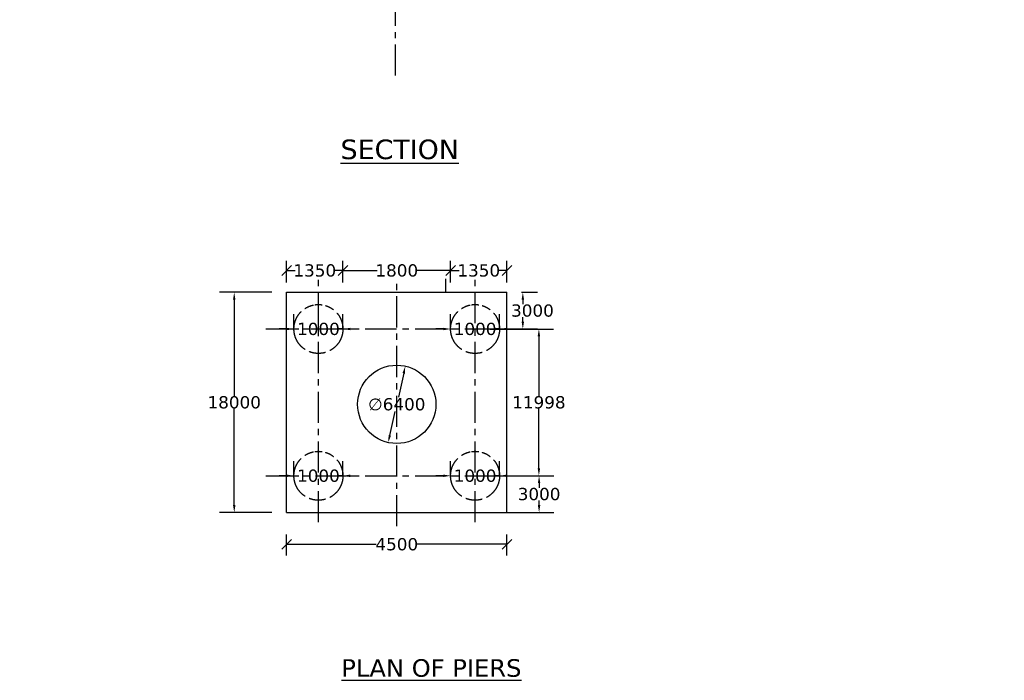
# Model space of a CAD drawing. Header units: millimetres. Extents: x -7746077780 to -3844657605, y -13315294818 to -6656873469.
# Tile 61 of 130: x -3871806404 to -3871786291, y -6657922462 to -6657908961. Entities that reach past the tile are written whole.
import ezdxf

# ---------------------------------------------------------------- set-up
doc = ezdxf.new("R2010")
doc.units = ezdxf.units.MM
doc.header["$MEASUREMENT"] = 0
doc.header["$PDMODE"] = 2
doc.linetypes.add('CENTER', pattern=[50.8, 31.75, -6.35, 6.35, -6.35])
doc.linetypes.add('DASHED2', pattern=[9.525, 6.35, -3.175])
doc.layers.add('TEX', color=6, linetype='Continuous')
doc.layers.add('TEXT', color=7, linetype='Continuous')
doc.styles.get("Standard").update_dxf_attribs({"font": 'verdana.ttf', "height": 250})
doc.dimstyles.new('Copy of ISO-25--------4', dxfattribs={"dimtxt": 200, "dimasz": 150, "dimexe": 300, "dimexo": 300, "dimgap": 0.02, "dimtad": 0, "dimtih": 1, "dimtoh": 1, "dimdec": 0, "dimlfac": 4, "dimdsep": 46, "dimtxsty": 'Standard', "dimcen": 150, "dimclrd": 1, "dimclre": 1, "dimclrt": 1, "dimadec": 0, "dimazin": 0, "dimtfac": 1, "dimtdec": 0, "dimtmove": 2, "dimatfit": 3, "dimfxl": 0, "dimarcsym": 0})
doc.dimstyles.new('ISO-25', dxfattribs={"dimtxt": 250, "dimasz": 200, "dimexe": 200, "dimexo": 200, "dimgap": 0.02, "dimtad": 0, "dimtih": 1, "dimtoh": 1, "dimdec": 0, "dimdsep": 46, "dimtxsty": 'Standard', "dimblk": 'OBLIQUE', "dimcen": 150, "dimclrd": 1, "dimclre": 1, "dimclrt": 1, "dimadec": 0, "dimazin": 0, "dimtfac": 1, "dimtdec": 0, "dimtmove": 2, "dimatfit": 3, "dimldrblk": 'OBLIQUE', "dimfxl": 0, "dimarcsym": 0})

# ---------------------------------------------------------------- blocks, each defined once
blk = doc.blocks.new('_Oblique')
at = {"color": 0, "linetype": 'ByBlock', "lineweight": -2}
blk.add_line((-0.5, -0.5), (0.5, 0.5), dxfattribs=at)
blk = doc.blocks.new('*D774')
at = {"layer": 'Defpoints', "color": 0, "ltscale": 20, "transparency": 16777216}
for p in [(-3871796451.90495, -6657919682.711687), (-3871800951.90495, -6657920112.014401), (-3871796451.90495, -6657920112.0144)]:
    blk.add_point(p, dxfattribs=at)
at = {"layer": 'TEX', "color": 1, "lineweight": -2, "ltscale": 20, "transparency": 16777216}
for p, q in [((-3871800951.90495, -6657919912.014401), (-3871800951.90495, -6657919482.711687)), ((-3871796451.90495, -6657919912.0144), (-3871796451.90495, -6657919482.711687)), ((-3871800951.90495, -6657919682.711687), (-3871799121.333949, -6657919682.711687)), ((-3871796451.90495, -6657919682.711687), (-3871798282.47595, -6657919682.711687))]:
    blk.add_line(p, q, dxfattribs=at)
at = {"layer": 'TEX', "color": 1, "lineweight": -2, "ltscale": 20, "transparency": 16777216, "xscale": 200, "yscale": 200, "zscale": 200, "rotation": 180}
blk.add_blockref('_Oblique', (-3871800951.90495, -6657919682.711687), dxfattribs=at)
at = {"layer": 'TEX', "color": 1, "lineweight": -2, "ltscale": 20, "transparency": 16777216, "xscale": 200, "yscale": 200, "zscale": 200}
blk.add_blockref('_Oblique', (-3871796451.90495, -6657919682.711687), dxfattribs=at)
at = {"layer": 'TEX', "color": 1, "ltscale": 20, "transparency": 16777216, "insert": (-3871798701.90495, -6657919682.711687), "char_height": 250, "attachment_point": 5}
blk.add_mtext('4500', dxfattribs=at)
blk = doc.blocks.new('*D775')
at = {"layer": 'Defpoints', "color": 0, "ltscale": 20, "transparency": 16777216}
for p in [(-3871796451.90495, -6657914087.543016), (-3871797601.904948, -6657914532.389096), (-3871796451.90495, -6657914532.389093)]:
    blk.add_point(p, dxfattribs=at)
at = {"layer": 'TEX', "color": 1, "lineweight": -2, "ltscale": 20, "transparency": 16777216}
for p, q in [((-3871797601.904948, -6657914332.389096), (-3871797601.904948, -6657913887.543016)), ((-3871796451.90495, -6657914332.389093), (-3871796451.90495, -6657913887.543016)), ((-3871797601.904948, -6657914087.543016), (-3871797429.460208, -6657914087.543016)), ((-3871796451.90495, -6657914087.543016), (-3871796624.34969, -6657914087.543016))]:
    blk.add_line(p, q, dxfattribs=at)
at = {"layer": 'TEX', "color": 1, "lineweight": -2, "ltscale": 20, "transparency": 16777216, "xscale": 200, "yscale": 200, "zscale": 200, "rotation": 180}
blk.add_blockref('_Oblique', (-3871797601.904948, -6657914087.543016), dxfattribs=at)
at = {"layer": 'TEX', "color": 1, "lineweight": -2, "ltscale": 20, "transparency": 16777216, "xscale": 200, "yscale": 200, "zscale": 200}
blk.add_blockref('_Oblique', (-3871796451.90495, -6657914087.543016), dxfattribs=at)
at = {"layer": 'TEX', "color": 1, "ltscale": 20, "transparency": 16777216, "insert": (-3871797026.904949, -6657914087.543016), "char_height": 250, "attachment_point": 5}
blk.add_mtext('1350', dxfattribs=at)
blk = doc.blocks.new('*D776')
at = {"layer": 'Defpoints', "color": 0, "ltscale": 20, "transparency": 16777216}
for p in [(-3871799801.90495, -6657914087.543016), (-3871799801.90495, -6657914532.389096), (-3871797601.904948, -6657914532.389094)]:
    blk.add_point(p, dxfattribs=at)
at = {"layer": 'TEX', "color": 1, "lineweight": -2, "ltscale": 20, "transparency": 16777216}
for p, q in [((-3871799801.90495, -6657914332.389096), (-3871799801.90495, -6657913887.543016)), ((-3871797601.904948, -6657914332.389094), (-3871797601.904948, -6657913887.543016)), ((-3871799801.90495, -6657914087.543016), (-3871799104.460208, -6657914087.543016)), ((-3871797601.904948, -6657914087.543016), (-3871798299.34969, -6657914087.543016))]:
    blk.add_line(p, q, dxfattribs=at)
at = {"layer": 'TEX', "color": 1, "lineweight": -2, "ltscale": 20, "transparency": 16777216, "xscale": 200, "yscale": 200, "zscale": 200, "rotation": 180}
blk.add_blockref('_Oblique', (-3871799801.90495, -6657914087.543016), dxfattribs=at)
at = {"layer": 'TEX', "color": 1, "lineweight": -2, "ltscale": 20, "transparency": 16777216, "xscale": 200, "yscale": 200, "zscale": 200}
blk.add_blockref('_Oblique', (-3871797601.904948, -6657914087.543016), dxfattribs=at)
at = {"layer": 'TEX', "color": 1, "ltscale": 20, "transparency": 16777216, "insert": (-3871798701.904949, -6657914087.543016), "char_height": 250, "attachment_point": 5}
blk.add_mtext('1800', dxfattribs=at)
blk = doc.blocks.new('*D777')
at = {"color": 1, "lineweight": -2, "ltscale": 20, "transparency": 16777216}
for p, q in [((-3871800951.90495, -6657914332.389091), (-3871800951.90495, -6657913887.543016)), ((-3871799801.90495, -6657914332.389096), (-3871799801.90495, -6657913887.543016)), ((-3871800951.90495, -6657914087.543016), (-3871800779.460208, -6657914087.543016)), ((-3871799801.90495, -6657914087.543016), (-3871799974.349691, -6657914087.543016))]:
    blk.add_line(p, q, dxfattribs=at)
at = {"layer": 'Defpoints', "color": 0, "ltscale": 20, "transparency": 16777216}
for p in [(-3871800951.90495, -6657914087.543016), (-3871800951.90495, -6657914532.389091), (-3871799801.90495, -6657914532.389096)]:
    blk.add_point(p, dxfattribs=at)
at = {"color": 1, "lineweight": -2, "ltscale": 20, "transparency": 16777216, "xscale": 200, "yscale": 200, "zscale": 200, "rotation": 180}
blk.add_blockref('_Oblique', (-3871800951.90495, -6657914087.543016), dxfattribs=at)
at = {"color": 1, "lineweight": -2, "ltscale": 20, "transparency": 16777216, "xscale": 200, "yscale": 200, "zscale": 200}
blk.add_blockref('_Oblique', (-3871799801.90495, -6657914087.543016), dxfattribs=at)
at = {"color": 1, "ltscale": 20, "transparency": 16777216, "insert": (-3871800376.90495, -6657914087.543016), "char_height": 250, "attachment_point": 5}
blk.add_mtext('1350', dxfattribs=at)
blk = doc.blocks.new('*D778')
at = {"layer": 'Defpoints', "color": 0, "ltscale": 20, "transparency": 16777216}
for p in [(-3871800801.904951, -6657915282.389088), (-3871799801.90495, -6657915282.389088), (-3871799801.90495, -6657915282.389088)]:
    blk.add_point(p, dxfattribs=at)
at = {"layer": 'TEX', "color": 1, "lineweight": -2, "ltscale": 20, "transparency": 16777216}
for p, q in [((-3871800801.904951, -6657915282.389088), (-3871800801.904951, -6657914982.389088)), ((-3871799801.90495, -6657915282.389088), (-3871799801.90495, -6657914982.389088)), ((-3871800951.904951, -6657915282.389088), (-3871801101.904951, -6657915282.389088)), ((-3871800801.904951, -6657915282.389088), (-3871800704.460209, -6657915282.389088)), ((-3871799801.90495, -6657915282.389088), (-3871799899.349691, -6657915282.389088)), ((-3871799651.90495, -6657915282.389088), (-3871799501.90495, -6657915282.389088))]:
    blk.add_line(p, q, dxfattribs=at)
at = {"layer": 'TEX', "color": 1, "ltscale": 20, "transparency": 16777216}
for points in [[(-3871800951.904951, -6657915257.389088), (-3871800951.904951, -6657915307.389088), (-3871800801.904951, -6657915282.389088)], [(-3871799651.90495, -6657915257.389088), (-3871799651.90495, -6657915307.389088), (-3871799801.90495, -6657915282.389088)]]:
    blk.add_solid(points, dxfattribs=at)
at = {"layer": 'TEX', "color": 1, "ltscale": 20, "transparency": 16777216, "insert": (-3871800301.90495, -6657915282.389088), "char_height": 250, "attachment_point": 5}
blk.add_mtext('1000', dxfattribs=at)
blk = doc.blocks.new('*D779')
at = {"layer": 'Defpoints', "color": 0, "ltscale": 20, "transparency": 16777216}
for p in [(-3871797601.904948, -6657915282.389088), (-3871796601.904948, -6657915282.389088), (-3871796601.904948, -6657915282.389088)]:
    blk.add_point(p, dxfattribs=at)
at = {"layer": 'TEX', "color": 1, "lineweight": -2, "ltscale": 20, "transparency": 16777216}
for p, q in [((-3871797601.904948, -6657915282.389088), (-3871797601.904948, -6657914982.389088)), ((-3871796601.904948, -6657915282.389088), (-3871796601.904948, -6657914982.389088)), ((-3871797751.904948, -6657915282.389088), (-3871797901.904948, -6657915282.389088)), ((-3871797601.904948, -6657915282.389088), (-3871797504.460207, -6657915282.389088)), ((-3871796601.904948, -6657915282.389088), (-3871796699.349689, -6657915282.389088)), ((-3871796451.904948, -6657915282.389088), (-3871796301.904948, -6657915282.389088))]:
    blk.add_line(p, q, dxfattribs=at)
at = {"layer": 'TEX', "color": 1, "ltscale": 20, "transparency": 16777216}
for points in [[(-3871797751.904948, -6657915257.389088), (-3871797751.904948, -6657915307.389088), (-3871797601.904948, -6657915282.389088)], [(-3871796451.904948, -6657915257.389088), (-3871796451.904948, -6657915307.389088), (-3871796601.904948, -6657915282.389088)]]:
    blk.add_solid(points, dxfattribs=at)
at = {"layer": 'TEX', "color": 1, "ltscale": 20, "transparency": 16777216, "insert": (-3871797101.904948, -6657915282.389088), "char_height": 250, "attachment_point": 5}
blk.add_mtext('1000', dxfattribs=at)
blk = doc.blocks.new('*D780')
at = {"layer": 'Defpoints', "color": 0, "ltscale": 20, "transparency": 16777216}
for p in [(-3871798527.547234, -6657916041.210391), (-3871798876.262679, -6657917602.747309)]:
    blk.add_point(p, dxfattribs=at)
at = {"layer": 'TEX', "color": 1, "lineweight": -2, "ltscale": 20, "transparency": 16777216}
for p, q in [((-3871798560.239306, -6657916187.604477), (-3871798668.961822, -6657916674.46052)), ((-3871798843.570606, -6657917456.353223), (-3871798734.848086, -6657916969.497162))]:
    blk.add_line(p, q, dxfattribs=at)
at = {"layer": 'TEX', "color": 1, "ltscale": 20, "transparency": 16777216}
for points in [[(-3871798584.638321, -6657916182.155798), (-3871798535.840292, -6657916193.053156), (-3871798527.547234, -6657916041.210391)], [(-3871798867.969621, -6657917450.904545), (-3871798819.171592, -6657917461.801902), (-3871798876.262679, -6657917602.747309)]]:
    blk.add_solid(points, dxfattribs=at)
at = {"layer": 'TEX', "color": 1, "ltscale": 20, "transparency": 16777216, "insert": (-3871798701.904947, -6657916821.97884), "char_height": 250, "attachment_point": 5}
blk.add_mtext('∅6400', dxfattribs=at)
blk = doc.blocks.new('*D781')
at = {"layer": 'Defpoints', "color": 0, "ltscale": 20, "transparency": 16777216}
for p in [(-3871796451.904948, -6657914532.389091), (-3871797101.904948, -6657915282.389088), (-3871796126.241249, -6657915282.389088)]:
    blk.add_point(p, dxfattribs=at)
at = {"layer": 'TEX', "color": 1, "lineweight": -2, "ltscale": 20, "transparency": 16777216}
for p, q in [((-3871796151.904948, -6657914532.389091), (-3871795826.241249, -6657914532.389091)), ((-3871796126.241249, -6657914682.389091), (-3871796126.241249, -6657914777.164253)), ((-3871796126.241249, -6657915132.389088), (-3871796126.241249, -6657915037.613924)), ((-3871796801.904948, -6657915282.389088), (-3871795826.241249, -6657915282.389088))]:
    blk.add_line(p, q, dxfattribs=at)
at = {"layer": 'TEX', "color": 1, "ltscale": 20, "transparency": 16777216}
for points in [[(-3871796151.241249, -6657914682.389091), (-3871796101.241249, -6657914682.389091), (-3871796126.241249, -6657914532.389091)], [(-3871796151.241249, -6657915132.389088), (-3871796101.241249, -6657915132.389088), (-3871796126.241249, -6657915282.389088)]]:
    blk.add_solid(points, dxfattribs=at)
at = {"layer": 'TEX', "color": 1, "ltscale": 20, "transparency": 16777216, "insert": (-3871795930.072271, -6657914907.38909), "char_height": 250, "attachment_point": 5}
blk.add_mtext('3000', dxfattribs=at)
blk = doc.blocks.new('*D782')
at = {"layer": 'Defpoints', "color": 0, "ltscale": 20, "transparency": 16777216}
for p in [(-3871797101.904948, -6657915282.889088), (-3871797101.904948, -6657918282.389091), (-3871795798.27124, -6657918282.389091)]:
    blk.add_point(p, dxfattribs=at)
at = {"layer": 'TEX', "color": 1, "lineweight": -2, "ltscale": 20, "transparency": 16777216}
for p, q in [((-3871796801.904948, -6657915282.889088), (-3871795498.27124, -6657915282.889088)), ((-3871795798.27124, -6657915432.889088), (-3871795798.27124, -6657916651.910561)), ((-3871795798.27124, -6657918132.389091), (-3871795798.27124, -6657916913.367619)), ((-3871796801.904948, -6657918282.389091), (-3871795498.27124, -6657918282.389091))]:
    blk.add_line(p, q, dxfattribs=at)
at = {"layer": 'TEX', "color": 1, "ltscale": 20, "transparency": 16777216}
for points in [[(-3871795823.27124, -6657915432.889088), (-3871795773.27124, -6657915432.889088), (-3871795798.27124, -6657915282.889088)], [(-3871795823.27124, -6657918132.389091), (-3871795773.27124, -6657918132.389091), (-3871795798.27124, -6657918282.389091)]]:
    blk.add_solid(points, dxfattribs=at)
at = {"layer": 'TEX', "color": 1, "ltscale": 20, "transparency": 16777216, "insert": (-3871795798.271239, -6657916782.639091), "char_height": 250, "attachment_point": 5}
blk.add_mtext('11998', dxfattribs=at)
blk = doc.blocks.new('*D783')
at = {"layer": 'Defpoints', "color": 0, "ltscale": 20, "transparency": 16777216}
for p in [(-3871797101.904948, -6657918282.389091), (-3871797101.904948, -6657919032.38909), (-3871795794.593072, -6657919032.38909)]:
    blk.add_point(p, dxfattribs=at)
at = {"layer": 'TEX', "color": 1, "lineweight": -2, "ltscale": 20, "transparency": 16777216}
for p, q in [((-3871796801.904948, -6657918282.389091), (-3871795494.593072, -6657918282.389091)), ((-3871795794.593072, -6657918432.389091), (-3871795794.593072, -6657918527.164255)), ((-3871795794.593072, -6657918882.38909), (-3871795794.593072, -6657918787.613926)), ((-3871796801.904948, -6657919032.38909), (-3871795494.593072, -6657919032.38909))]:
    blk.add_line(p, q, dxfattribs=at)
at = {"layer": 'TEX', "color": 1, "ltscale": 20, "transparency": 16777216}
for points in [[(-3871795819.593072, -6657918432.389091), (-3871795769.593072, -6657918432.389091), (-3871795794.593072, -6657918282.389091)], [(-3871795819.593072, -6657918882.38909), (-3871795769.593072, -6657918882.38909), (-3871795794.593072, -6657919032.38909)]]:
    blk.add_solid(points, dxfattribs=at)
at = {"layer": 'TEX', "color": 1, "ltscale": 20, "transparency": 16777216, "insert": (-3871795794.593071, -6657918657.389091), "char_height": 250, "attachment_point": 5}
blk.add_mtext('3000', dxfattribs=at)
blk = doc.blocks.new('*D784')
at = {"layer": 'Defpoints', "color": 0, "ltscale": 20, "transparency": 16777216}
for p in [(-3871800951.90495, -6657914532.389091), (-3871802021.425521, -6657919032.389091), (-3871800951.904951, -6657919032.389091)]:
    blk.add_point(p, dxfattribs=at)
at = {"layer": 'TEX', "color": 1, "lineweight": -2, "ltscale": 20, "transparency": 16777216}
for p, q in [((-3871801251.90495, -6657914532.389091), (-3871802321.425521, -6657914532.389091)), ((-3871802021.425521, -6657914682.389091), (-3871802021.425521, -6657916651.660562)), ((-3871802021.425521, -6657918882.389091), (-3871802021.425521, -6657916913.11762)), ((-3871801251.904951, -6657919032.389091), (-3871802321.425521, -6657919032.389091))]:
    blk.add_line(p, q, dxfattribs=at)
at = {"layer": 'TEX', "color": 1, "ltscale": 20, "transparency": 16777216}
for points in [[(-3871802046.425521, -6657914682.389091), (-3871801996.425521, -6657914682.389091), (-3871802021.425521, -6657914532.389091)], [(-3871802046.425521, -6657918882.389091), (-3871801996.425521, -6657918882.389091), (-3871802021.425521, -6657919032.389091)]]:
    blk.add_solid(points, dxfattribs=at)
at = {"layer": 'TEX', "color": 1, "ltscale": 20, "transparency": 16777216, "insert": (-3871802021.42552, -6657916782.389091), "char_height": 250, "attachment_point": 5}
blk.add_mtext('18000', dxfattribs=at)
blk = doc.blocks.new('*D785')
at = {"layer": 'Defpoints', "color": 0, "ltscale": 20, "transparency": 16777216}
for p in [(-3871800801.904951, -6657918282.389091), (-3871799801.90495, -6657918282.389091), (-3871799801.90495, -6657918282.389091)]:
    blk.add_point(p, dxfattribs=at)
at = {"layer": 'TEX', "color": 1, "lineweight": -2, "ltscale": 20, "transparency": 16777216}
for p, q in [((-3871800801.904951, -6657918282.389091), (-3871800801.904951, -6657917982.389091)), ((-3871799801.90495, -6657918282.389091), (-3871799801.90495, -6657917982.389091)), ((-3871800951.904951, -6657918282.389091), (-3871801101.904951, -6657918282.389091)), ((-3871800801.904951, -6657918282.389091), (-3871800704.460209, -6657918282.389091)), ((-3871799801.90495, -6657918282.389091), (-3871799899.349691, -6657918282.389091)), ((-3871799651.90495, -6657918282.389091), (-3871799501.90495, -6657918282.389091))]:
    blk.add_line(p, q, dxfattribs=at)
at = {"layer": 'TEX', "color": 1, "ltscale": 20, "transparency": 16777216}
for points in [[(-3871800951.904951, -6657918257.389091), (-3871800951.904951, -6657918307.389091), (-3871800801.904951, -6657918282.389091)], [(-3871799651.90495, -6657918257.389091), (-3871799651.90495, -6657918307.389091), (-3871799801.90495, -6657918282.389091)]]:
    blk.add_solid(points, dxfattribs=at)
at = {"layer": 'TEX', "color": 1, "ltscale": 20, "transparency": 16777216, "insert": (-3871800301.90495, -6657918282.389091), "char_height": 250, "attachment_point": 5}
blk.add_mtext('1000', dxfattribs=at)
blk = doc.blocks.new('*D786')
at = {"layer": 'Defpoints', "color": 0, "ltscale": 20, "transparency": 16777216}
for p in [(-3871797601.904948, -6657918282.389091), (-3871796601.904947, -6657918282.389091), (-3871796601.904947, -6657918282.389091)]:
    blk.add_point(p, dxfattribs=at)
at = {"layer": 'TEX', "color": 1, "lineweight": -2, "ltscale": 20, "transparency": 16777216}
for p, q in [((-3871797601.904948, -6657918282.389091), (-3871797601.904948, -6657917982.389091)), ((-3871796601.904947, -6657918282.389091), (-3871796601.904947, -6657917982.389091)), ((-3871797751.904948, -6657918282.389091), (-3871797901.904948, -6657918282.389091)), ((-3871797601.904948, -6657918282.389091), (-3871797504.460207, -6657918282.389091)), ((-3871796601.904947, -6657918282.389091), (-3871796699.349689, -6657918282.389091)), ((-3871796451.904947, -6657918282.389091), (-3871796301.904947, -6657918282.389091))]:
    blk.add_line(p, q, dxfattribs=at)
at = {"layer": 'TEX', "color": 1, "ltscale": 20, "transparency": 16777216}
for points in [[(-3871797751.904948, -6657918257.389091), (-3871797751.904948, -6657918307.389091), (-3871797601.904948, -6657918282.389091)], [(-3871796451.904947, -6657918257.389091), (-3871796451.904947, -6657918307.389091), (-3871796601.904947, -6657918282.389091)]]:
    blk.add_solid(points, dxfattribs=at)
at = {"layer": 'TEX', "color": 1, "ltscale": 20, "transparency": 16777216, "insert": (-3871797101.904948, -6657918282.389091), "char_height": 250, "attachment_point": 5}
blk.add_mtext('1000', dxfattribs=at)

msp = doc.modelspace()

# ---------------------------------------------------------------- linework, layer by layer
at = {"color": 1, "linetype": 'Continuous', "ltscale": 0.05}
msp.add_line((-3871797701.904948, -6657914532.389091), (-3871797701.904948, -6657914258.641109), dxfattribs=at)
at = {"color": 240, "linetype": 'Continuous', "ltscale": 0.05}
for p, q in [((-3871800951.904951, -6657919032.389091), (-3871800951.90495, -6657914532.389091)), ((-3871800951.90495, -6657914532.389091), (-3871796451.90495, -6657914532.389091)), ((-3871796451.904953, -6657919032.38909), (-3871796451.904948, -6657914532.389091))]:
    msp.add_line(p, q, dxfattribs=at)
at = {"color": 240, "linetype": 'DASHED2', "ltscale": 30}
for centre in [(-3871800301.904951, -6657915282.389088), (-3871797101.904948, -6657915282.389088), (-3871800301.904951, -6657918282.389091), (-3871797101.904948, -6657918282.389091)]:
    msp.add_circle(centre, 500, dxfattribs=at)
at = {"layer": 'TEX', "color": 4, "linetype": 'CENTER', "ltscale": 20}
for p, q in [((-3871798727.963485, -6657910102.389091), (-3871798685.774759, -6657893647.461414)), ((-3871800301.904951, -6657919230.557178), (-3871800301.904951, -6657914258.641109)), ((-3871797101.904948, -6657919230.557178), (-3871797101.904948, -6657914258.641108)), ((-3871798701.904951, -6657919312.74747), (-3871798701.904951, -6657914331.210213)), ((-3871801376.834455, -6657915282.389088), (-3871795968.611847, -6657915282.389088)), ((-3871801376.834455, -6657918282.389091), (-3871795968.611847, -6657918282.389091))]:
    msp.add_line(p, q, dxfattribs=at)
at = {"layer": 'TEX', "color": 1}
for p, q in [((-3871800451.90495, -6657915282.389088), (-3871800151.90495, -6657915282.389088)), ((-3871800301.904951, -6657915432.389087), (-3871800301.904951, -6657915132.389087))]:
    msp.add_line(p, q, dxfattribs=at)
at = {"layer": 'TEX', "color": 1, "ltscale": 20}
msp.add_line((-3871800951.904951, -6657919032.389091), (-3871796451.904953, -6657919032.38909), dxfattribs=at)
at = {"layer": 'TEX', "color": 0, "ltscale": 20}
msp.add_circle((-3871798701.904951, -6657916821.978841), 800, dxfattribs=at)

# ---------------------------------------------------------------- texts
at = {"ltscale": 20, "char_height": 300, "attachment_point": 1}
for s, insert, width in [('\\pi917.33;{\\LFOUNDATION LEVEL \\P\\pi1600.6;R.L. 71.000 M }', (-3871864754.112202, -6657909391.184772), 6037.08457566), ('\\pi992.56;{\\LFOUNDATION LEVEL \\P\\pi1675.9;R.L. 71.000 M }', (-3871840313.326944, -6657909530.428212), 6187.53903008), ('\\pi917.33;{\\LFOUNDATION LEVEL \\P\\pi1600.6;R.L. 71.000 M}', (-3872093799.012653, -6657913653.318133), 6037.08457566), ('\\pi917.33;{\\LFOUNDATION LEVEL \\P\\pi1600.6;R.L. 71.000 M}', (-3872109839.012653, -6657913763.318133), 6037.08457566)]:
    msp.add_mtext(s, dxfattribs=dict(at, insert=insert, width=width))
at = {"layer": 'TEX', "insert": (-3871977977.093441, -6657866156.297498), "char_height": 360, "width": 51867.66901822, "attachment_point": 1}
msp.add_mtext('{\\H1.4583x;\\LNOTES\\l :-\\P}\\P01. TYPE OF BRIDGE ^I^I         - HIGH LEVEL BRIDGE\\P\\P\\P02. LENGTH OF BRIDGE ^I         - 280.000 M. ( 14SPAN @ 20.000 M EACH C/C) \\P\\P\\P03. OVERALL WIDTH ^I^I         - 8.400 M.\\P\\P\\P04. CLEAR WIDTH^I^I         - 7.500 M.\\P\\P\\P05. FORMATION LEVEL^I^I         - R.L. 104.785 M.\\P\\P\\P06. HIGHEST FLOOD LEVEL^I         - R.L. 101.210 M.\\P\\P\\P07.LOWEST    BED  LEVEL              - R.L. 96.510 M.\\P\\P\\P08.SOFFIT LEVEL            ^I         - R.L. 102.710 M.\\P\\P \\P09.CATCHMENT AREA^I^I         - 569.000 SQ. KM.\\P\\P\\P10. DESIGN VELOCITY^I^I         - 2.870 M/SEC.\\P\\P\\P11. DESIGN DISCHARGE^I         - 2868.167 CUMEC.              \\P\\P\\P12.TYPE OF FOUNDATION^I         -  PILE FOUNDATION.\\P\\P\\P13.FOUNDATION LEVEL^I         - AS PER SHOWN IN DRAWING.\\P\\P\\P14. TYPE OF SUB-STRUCTURE        - PIER              - R.C.C. SOLID CIRCULAR PIER\\P^I^I^I^I^I^IABUTMENT - BOX TYPE\\P\\P15. TYPE OF SUPER STRUCTURE    - R.C.C. T - BEAM  SLAB \\P\\P\\P16. TYPE OF BEARING^I^I         - POT -  PTFE  BEARING\\P\\P\\P17. DESIGN LOADING{\\C1;^I                   }-  ONE LANE OF  CLASS 70R OR TWO LANES \\P^I^I^I^I^I^I FOR CLASS A{\\C1;\\P                                                                \\P}18. SBC FOR ABUTMENT/PIER        - 45 T/M².  \\P\\P\\P19. SBC FOR RETURN^I^I         - 20 T/M².  \\P\\P\\P20. WEARING COAT                           - MASTIC ASHPHALT 75 MM THICK. \\P\\pi-1080,l9717.8,t9717.8;(^IB.C. 50MM+ MASTIC ASPHALT 20MM)\\P\\pi0,l0,tz;\\P21. RAILING  - R.C.C. CRASH BARRIER AS PER STD.DRAWING.\\P\\P\\P21. APPROACH SLAB - R.C.C. STRUCTURAL AS PER APPROVED DRAWING.\\P\\P\\P22. EXPANSION JOINT - STRIPSEAL TYPE EXPANSION JOINT.\\P\\P\\P23. NAME PLATE,   DRAINAGE SPOUT ETC. AS PER MORT&H \\P^I^I^I   SPECIFICATION.\\P\\P                               ', dxfattribs=at)
at = {"layer": 'TEXT', "color": 191, "attachment_point": 1}
for s, insert, char_height, width in [('{\\LSECTION }', (-3871799850.137493, -6657911411.185137), 400, 15425.55361049), ('{\\LPLAN OF PIERS}', (-3871799833.480357, -6657922030.090309), 360, 10824.42797009)]:
    msp.add_mtext(s, dxfattribs=dict(at, insert=insert, char_height=char_height, width=width))

# ---------------------------------------------------------------- dimensions: what is measured, and where the dimension line sits
at = {"ltscale": 20}
dim = msp.add_linear_dim(base=(-3871800951.90495, -6657914087.543016), p1=(-3871799801.90495, -6657914532.389096), p2=(-3871800951.90495, -6657914532.389091), text='1350', dimstyle='ISO-25', dxfattribs=at)
dim.commit()
dim.dimension.update_dxf_attribs({"geometry": '*D777', "text_midpoint": (-3871800376.90495, -6657914087.543016)})
at = {"layer": 'TEX', "color": 240, "ltscale": 20}
for base, p1, p2, text, picture, middle in [((-3871799801.90495, -6657914087.543016), (-3871797601.904948, -6657914532.389094), (-3871799801.90495, -6657914532.389096), '1800', '*D776', (-3871798701.904949, -6657914087.543016)), ((-3871796451.90495, -6657914087.543016), (-3871797601.904948, -6657914532.389096), (-3871796451.90495, -6657914532.389093), '1350', '*D775', (-3871797026.904949, -6657914087.543016))]:
    dim = msp.add_linear_dim(base=base, p1=p1, p2=p2, text=text, dimstyle='ISO-25', dxfattribs=at)
    dim.commit()
    dim.dimension.update_dxf_attribs({"geometry": picture, "text_midpoint": middle})
at = {"layer": 'TEX', "color": 0, "ltscale": 20}
for base, p1, p2, picture, middle in [((-3871802021.425521, -6657919032.389091), (-3871800951.90495, -6657914532.389091), (-3871800951.904951, -6657919032.389091), '*D784', (-3871802021.42552, -6657916782.389091)), ((-3871795798.27124, -6657918282.389091), (-3871797101.904948, -6657915282.889088), (-3871797101.904948, -6657918282.389091), '*D782', (-3871795798.271239, -6657916782.639091)), ((-3871795794.593072, -6657919032.38909), (-3871797101.904948, -6657918282.389091), (-3871797101.904948, -6657919032.38909), '*D783', (-3871795794.593071, -6657918657.389091))]:
    dim = msp.add_linear_dim(base=base, p1=p1, p2=p2, angle=90, dimstyle='Copy of ISO-25--------4', override={"dimtxt": 350, "dimfxl": 0.05, "dimarcsym": 2}, dxfattribs=at)
    dim.commit()
    dim.dimension.update_dxf_attribs({"geometry": picture, "text_midpoint": middle})
dim = msp.add_linear_dim(base=(-3871796126.241249, -6657915282.389088), p1=(-3871796451.904948, -6657914532.389091), p2=(-3871797101.904948, -6657915282.389088), angle=90, dimstyle='Copy of ISO-25--------4', override={"dimtxt": 350, "dimfxl": 0.05, "dimarcsym": 2}, dxfattribs=at)
dim.commit()
dim.dimension.update_dxf_attribs({"geometry": '*D781', "text_midpoint": (-3871795930.072271, -6657914907.38909), "dimtype": 160})
at = {"layer": 'TEX', "color": 7, "ltscale": 20}
for base, p1, p2, picture, middle in [((-3871799801.90495, -6657915282.389088), (-3871800801.904951, -6657915282.389088), (-3871799801.90495, -6657915282.389088), '*D778', (-3871800301.90495, -6657915282.389088)), ((-3871796601.904948, -6657915282.389088), (-3871797601.904948, -6657915282.389088), (-3871796601.904948, -6657915282.389088), '*D779', (-3871797101.904948, -6657915282.389088)), ((-3871799801.90495, -6657918282.389091), (-3871800801.904951, -6657918282.389091), (-3871799801.90495, -6657918282.389091), '*D785', (-3871800301.90495, -6657918282.389091)), ((-3871796601.904947, -6657918282.389091), (-3871797601.904948, -6657918282.389091), (-3871796601.904947, -6657918282.389091), '*D786', (-3871797101.904948, -6657918282.389091))]:
    dim = msp.add_linear_dim(base=base, p1=p1, p2=p2, text='1000', dimstyle='Copy of ISO-25--------4', override={"dimtxt": 250, "dimlfac": 1, "dimfxl": 0.18, "dimfxlon": 1}, dxfattribs=at)
    dim.commit()
    dim.dimension.update_dxf_attribs({"geometry": picture, "text_midpoint": middle})
at = {"layer": 'TEX', "color": 0, "ltscale": 20}
dim = msp.add_diameter_dim_2p(p1=(-3871798876.262679, -6657917602.747309), p2=(-3871798527.547234, -6657916041.210391), dimstyle='Copy of ISO-25--------4', override={"dimfxl": 0.25, "dimarcsym": 2}, dxfattribs=at)
dim.commit()
dim.dimension.update_dxf_attribs({"geometry": '*D780', "text_midpoint": (-3871798701.904947, -6657916821.97884), "dimtype": 163})
at = {"layer": 'TEX', "color": 240, "ltscale": 20}
dim = msp.add_linear_dim(base=(-3871796451.90495, -6657919682.711687), p1=(-3871800951.90495, -6657920112.014401), p2=(-3871796451.90495, -6657920112.0144), dimstyle='ISO-25', dxfattribs=at)
dim.commit()
dim.dimension.update_dxf_attribs({"geometry": '*D774', "text_midpoint": (-3871798701.90495, -6657919682.711687)})

doc.saveas('drawing.dxf')
